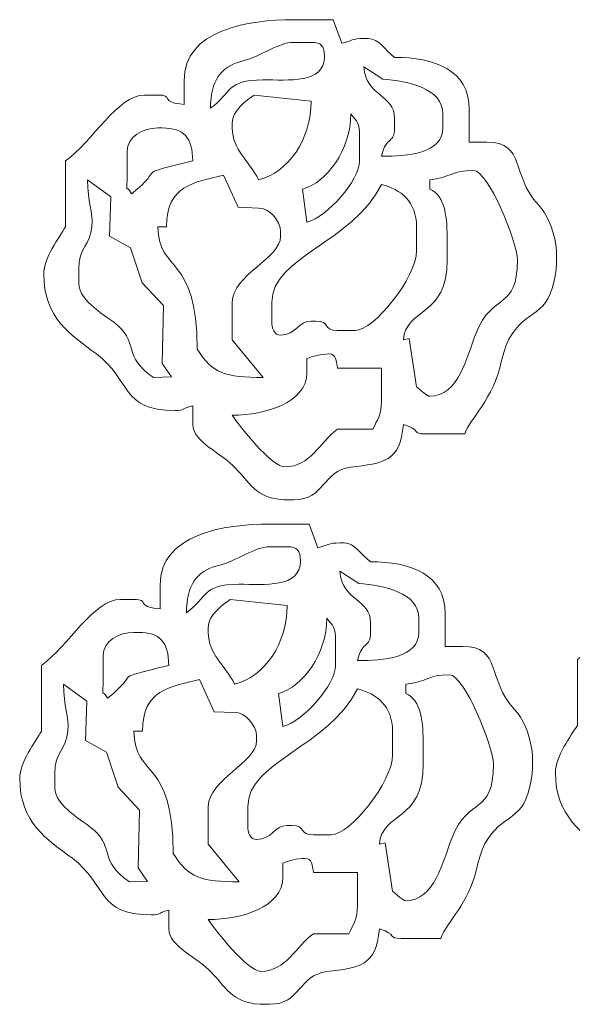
# Model space of a CAD drawing. Header units: millimetres. Extents: x -390 to 452, y -406 to 366.
# Tile 1 of 2: x -390 to 40, y -406 to 361. Entities that reach past the tile are written whole.
import ezdxf

# ---------------------------------------------------------------- set-up
doc = ezdxf.new("R2010")
doc.units = ezdxf.units.MM
doc.header["$MEASUREMENT"] = 0
doc.layers.add('Camada 1', color=7, linetype='Continuous')

msp = doc.modelspace()

# ---------------------------------------------------------------- linework, layer by layer
at = {"layer": 'Camada 1', "color": 7, "lineweight": 9}
for points, knots in [([(-262.0073, 312.8852), (-262.0073, 312.8852), (-262.0073, 294.5543), (-262.0073, 294.5543), (-262.0073, 294.5543), (-282.1242, 296.3511), (-269.1303, 301.8859), (-282.5009, 301.8859), (-282.5009, 301.8859), (-282.5009, 301.8859), (-292.7471, 301.8859), (-292.7471, 301.8859), (-292.7471, 301.8859), (-313.7625, 301.8859), (-333.4273, 265.5101), (-354.227, 250.5597), (-354.227, 250.5597), (-354.227, 250.5597), (-354.227, 199.2346), (-354.227, 199.2346), (-354.227, 199.2346), (-359.2276, 191.2179), (-371.3048, 174.6632), (-371.3048, 162.5729), (-371.3048, 162.5729), (-371.3048, 128.0134), (-349.9485, 115.0647), (-330.2807, 100.288), (-330.2807, 100.288), (-302.8027, 79.6449), (-311.6471, 56.2541), (-268.8387, 56.2541), (-268.8387, 56.2541), (-261.0149, 56.2541), (-264.8673, 57.4969), (-255.1757, 59.9203), (-255.1757, 59.9203), (-255.1757, 59.9203), (-255.1757, 45.2559), (-255.1757, 45.2559), (-255.1757, 45.2559), (-255.1757, 31.7773), (-232.2346, 22.6891), (-221.843, 11.3783), (-221.843, 11.3783), (-209.0204, -2.5786), (-204.5745, -13.4021), (-180.034, -13.4021), (-180.034, -13.4021), (-180.034, -13.4021), (-176.6192, -13.4021), (-176.6192, -13.4021), (-176.6192, -13.4021), (-152.2316, -13.4021), (-154.6443, 9.2187), (-132.0586, 12.0912), (-132.0586, 12.0912), (-107.1113, 15.2629), (-93.4938, 16.0569), (-91.2302, 45.2559), (-91.2302, 45.2559), (-76.7316, 41.1), (-85.2554, 37.9241), (-74.1524, 37.9241), (-74.1524, 37.9241), (-74.1524, 37.9241), (-43.4126, 37.9241), (-43.4126, 37.9241), (-43.4126, 37.9241), (-39.1844, 50.4603), (-21.3844, 64.2207), (-14.7262, 95.1189), (-14.7262, 95.1189), (-6.8578, 131.6321), (15.2914, 127.1737), (22.8462, 146.444), (22.8462, 146.444), (32.9328, 172.1742), (27.9233, 201.2444), (13.6687, 216.5106), (13.6687, 216.5106), (-7.5239, 239.2072), (4.1709, 265.2252), (-26.3347, 265.2252), (-26.3347, 265.2252), (-26.3347, 265.2252), (-39.9968, 265.2252), (-39.9968, 265.2252), (-39.9968, 265.2252), (-39.9968, 265.2252), (-39.9968, 290.8879), (-39.9968, 290.8879), (-39.9968, 290.8879), (-39.9968, 321.6259), (-67.2124, 331.2161), (-98.0616, 331.2161), (-98.0616, 331.2161), (-105.7103, 336.7135), (-110.0613, 345.8805), (-118.5542, 345.8805), (-118.5542, 345.8805), (-118.5542, 345.8805), (-121.97, 345.8805), (-121.97, 345.8805), (-121.97, 345.8805), (-131.195, 345.8805), (-131.3876, 344.1293), (-139.1688, 342.1549), (-139.1688, 342.1549), (-139.1688, 342.1549), (-145.8794, 360.5449), (-145.8794, 360.5449), (-145.8794, 360.5449), (-145.8794, 360.5449), (-176.6192, 360.5449), (-176.6192, 360.5449), (-176.6192, 360.5449), (-212.1099, 360.5449), (-262.0073, 352.8599), (-262.0073, 312.8852)], [0, 0, 0, 0, 0.03333333, 0.03333333, 0.03333333, 0.03333333, 0.06666667, 0.06666667, 0.06666667, 0.06666667, 0.1, 0.1, 0.1, 0.1, 0.13333333, 0.13333333, 0.13333333, 0.13333333, 0.16666667, 0.16666667, 0.16666667, 0.16666667, 0.2, 0.2, 0.2, 0.2, 0.23333333, 0.23333333, 0.23333333, 0.23333333, 0.26666667, 0.26666667, 0.26666667, 0.26666667, 0.3, 0.3, 0.3, 0.3, 0.33333333, 0.33333333, 0.33333333, 0.33333333, 0.36666667, 0.36666667, 0.36666667, 0.36666667, 0.4, 0.4, 0.4, 0.4, 0.43333333, 0.43333333, 0.43333333, 0.43333333, 0.46666667, 0.46666667, 0.46666667, 0.46666667, 0.5, 0.5, 0.5, 0.5, 0.53333333, 0.53333333, 0.53333333, 0.53333333, 0.56666667, 0.56666667, 0.56666667, 0.56666667, 0.6, 0.6, 0.6, 0.6, 0.63333333, 0.63333333, 0.63333333, 0.63333333, 0.66666667, 0.66666667, 0.66666667, 0.66666667, 0.7, 0.7, 0.7, 0.7, 0.73333333, 0.73333333, 0.73333333, 0.73333333, 0.76666667, 0.76666667, 0.76666667, 0.76666667, 0.8, 0.8, 0.8, 0.8, 0.83333333, 0.83333333, 0.83333333, 0.83333333, 0.86666667, 0.86666667, 0.86666667, 0.86666667, 0.9, 0.9, 0.9, 0.9, 0.93333333, 0.93333333, 0.93333333, 0.93333333, 0.96666667, 0.96666667, 0.96666667, 0.96666667, 1, 1, 1, 1]), ([(-241.5137, 291.5446), (-224.5172, 303.7607), (-229.4647, 313.5542), (-200.6719, 313.6957), (-200.6719, 313.6957), (-180.6517, 313.7943), (-152.7098, 310.3919), (-152.7098, 331.8717), (-152.7098, 331.8717), (-152.7098, 340.3195), (-155.0868, 342.8708), (-162.9562, 342.8708), (-162.9562, 342.8708), (-162.9562, 342.8708), (-176.6192, 342.8708), (-176.6192, 342.8708), (-176.6192, 342.8708), (-188.6914, 342.8708), (-200.6128, 332.4193), (-217.4302, 328.0183), (-217.4302, 328.0183), (-233.7169, 323.7542), (-241.0655, 313.149), (-241.5137, 291.5446)], [0, 0, 0, 0, 0.16666667, 0.16666667, 0.16666667, 0.16666667, 0.33333333, 0.33333333, 0.33333333, 0.33333333, 0.5, 0.5, 0.5, 0.5, 0.66666667, 0.66666667, 0.66666667, 0.66666667, 0.83333333, 0.83333333, 0.83333333, 0.83333333, 1, 1, 1, 1]), ([(-98.0616, 283.555), (-98.0616, 283.555), (-98.0616, 276.2235), (-98.0616, 276.2235), (-98.0616, 276.2235), (-98.0616, 263.4824), (-104.1177, 271.072), (-108.308, 254.2262), (-108.308, 254.2262), (-88.2899, 254.2262), (-60.4904, 256.2433), (-60.4904, 276.2235), (-60.4904, 276.2235), (-60.4904, 276.2235), (-60.4904, 287.2215), (-60.4904, 287.2215), (-60.4904, 287.2215), (-60.4904, 306.9916), (-87.5598, 312.8852), (-107.2866, 314.3025), (-107.2866, 314.3025), (-107.2866, 314.3025), (-121.97, 323.8832), (-121.97, 323.8832), (-121.97, 323.8832), (-120.112, 299.9156), (-98.0616, 302.8587), (-98.0616, 283.555)], [0, 0, 0, 0, 0.14285714, 0.14285714, 0.14285714, 0.14285714, 0.28571429, 0.28571429, 0.28571429, 0.28571429, 0.42857143, 0.42857143, 0.42857143, 0.42857143, 0.57142857, 0.57142857, 0.57142857, 0.57142857, 0.71428571, 0.71428571, 0.71428571, 0.71428571, 0.85714286, 0.85714286, 0.85714286, 0.85714286, 1, 1, 1, 1]), ([(-224.4359, 279.8897), (-224.4359, 279.8897), (-224.4359, 276.2235), (-224.4359, 276.2235), (-224.4359, 276.2235), (-224.4359, 258.593), (-211.6637, 251.5574), (-203.9433, 235.8953), (-203.9433, 235.8953), (-180.8772, 241.664), (-162.9562, 267.2196), (-163.052, 297.2177), (-163.052, 297.2177), (-163.052, 297.2177), (-207.3591, 301.8859), (-207.3591, 301.8859), (-207.3591, 301.8859), (-213.3162, 297.6044), (-224.4359, 290.0222), (-224.4359, 279.8897)], [0, 0, 0, 0, 0.2, 0.2, 0.2, 0.2, 0.4, 0.4, 0.4, 0.4, 0.6, 0.6, 0.6, 0.6, 0.8, 0.8, 0.8, 0.8, 1, 1, 1, 1]), ([(-169.7876, 228.5635), (-169.7876, 228.5635), (-166.3718, 202.9), (-166.3718, 202.9), (-166.3718, 202.9), (-150.299, 206.9196), (-125.3858, 235.4776), (-125.3858, 250.5597), (-125.3858, 250.5597), (-125.3858, 250.5597), (-125.3858, 268.8906), (-125.3858, 268.8906), (-125.3858, 268.8906), (-125.3858, 280.8521), (-127.1517, 280.9665), (-132.2164, 287.2215), (-132.2164, 287.2215), (-132.2164, 259.1094), (-150.7018, 234.034), (-169.7876, 228.5635)], [0, 0, 0, 0, 0.2, 0.2, 0.2, 0.2, 0.4, 0.4, 0.4, 0.4, 0.6, 0.6, 0.6, 0.6, 0.8, 0.8, 0.8, 0.8, 1, 1, 1, 1]), ([(-306.4091, 257.8926), (-306.4091, 257.8926), (-306.4091, 235.8953), (-306.4091, 235.8953), (-306.4091, 235.8953), (-306.4091, 221.8781), (-307.4578, 234.5609), (-302.9935, 224.8971), (-302.9935, 224.8971), (-274.5405, 247.2738), (-303.6344, 238.4423), (-255.1757, 250.5597), (-255.1757, 250.5597), (-255.5562, 268.8781), (-261.8331, 276.2235), (-279.0851, 276.2235), (-279.0851, 276.2235), (-279.0851, 276.2235), (-282.5009, 276.2235), (-282.5009, 276.2235), (-282.5009, 276.2235), (-294.0107, 276.2235), (-306.4091, 269.7449), (-306.4091, 257.8926)], [0, 0, 0, 0, 0.16666667, 0.16666667, 0.16666667, 0.16666667, 0.33333333, 0.33333333, 0.33333333, 0.33333333, 0.5, 0.5, 0.5, 0.5, 0.66666667, 0.66666667, 0.66666667, 0.66666667, 0.83333333, 0.83333333, 0.83333333, 0.83333333, 1, 1, 1, 1]), ([(-275.6693, 199.2346), (-275.6693, 199.2346), (-282.5009, 199.2346), (-282.5009, 199.2346), (-282.5009, 199.2346), (-281.7272, 161.9815), (-251.7609, 179.0767), (-251.7609, 103.9138), (-251.7609, 103.9138), (-239.9723, 85.0176), (-229.7357, 81.9176), (-200.452, 81.9821), (-200.452, 81.9821), (-200.452, 81.9821), (-224.4359, 111.2467), (-224.4359, 111.2467), (-224.4359, 111.2467), (-224.4359, 111.2467), (-224.4359, 140.5756), (-224.4359, 140.5756), (-224.4359, 140.5756), (-224.4359, 161.5793), (-186.8655, 174.686), (-186.8655, 191.9018), (-186.8655, 191.9018), (-186.8655, 191.9018), (-186.8655, 195.5682), (-186.8655, 195.5682), (-186.8655, 195.5682), (-186.8655, 204.1167), (-195.9791, 213.8991), (-203.9433, 213.8991), (-203.9433, 213.8991), (-203.9433, 213.8991), (-219.99, 214.426), (-219.99, 214.426), (-219.99, 214.426), (-219.99, 214.426), (-231.2675, 239.5617), (-231.2675, 239.5617), (-231.2675, 239.5617), (-254.258, 233.8126), (-275.6693, 231.6304), (-275.6693, 199.2346)], [0, 0, 0, 0, 0.09090909, 0.09090909, 0.09090909, 0.09090909, 0.18181818, 0.18181818, 0.18181818, 0.18181818, 0.27272727, 0.27272727, 0.27272727, 0.27272727, 0.36363636, 0.36363636, 0.36363636, 0.36363636, 0.45454545, 0.45454545, 0.45454545, 0.45454545, 0.54545455, 0.54545455, 0.54545455, 0.54545455, 0.63636364, 0.63636364, 0.63636364, 0.63636364, 0.72727273, 0.72727273, 0.72727273, 0.72727273, 0.81818182, 0.81818182, 0.81818182, 0.81818182, 0.90909091, 0.90909091, 0.90909091, 0.90909091, 1, 1, 1, 1]), ([(-70.7366, 235.8953), (-70.7366, 235.8953), (-70.7366, 228.5635), (-70.7366, 228.5635), (-70.7366, 228.5635), (-58.4309, 223.782), (-57.0746, 205.6652), (-57.0746, 188.2353), (-57.0746, 188.2353), (-57.0746, 188.2353), (-57.0746, 173.5709), (-57.0746, 173.5709), (-57.0746, 173.5709), (-57.0746, 128.6379), (-89.2782, 136.427), (-91.2302, 111.2467), (-91.2302, 111.2467), (-91.2302, 111.2467), (-86.7495, 112.2878), (-86.7495, 112.2878), (-86.7495, 112.2878), (-86.7495, 112.2878), (-80.9838, 74.585), (-80.9838, 74.585), (-80.9838, 74.585), (-78.2333, 72.5334), (-72.5509, 67.2532), (-70.7366, 67.2532), (-70.7366, 67.2532), (-48.171, 67.2532), (-42.0599, 97.5028), (-34.6156, 116.4687), (-34.6156, 116.4687), (-21.8763, 148.9268), (-2.4263, 133.2907), (-2.4263, 173.5709), (-2.4263, 173.5709), (-2.4263, 187.671), (-25.4227, 243.2279), (-36.582, 243.2279), (-36.582, 243.2279), (-53.8466, 243.2279), (-54.7247, 237.3262), (-70.7366, 235.8953)], [0, 0, 0, 0, 0.09090909, 0.09090909, 0.09090909, 0.09090909, 0.18181818, 0.18181818, 0.18181818, 0.18181818, 0.27272727, 0.27272727, 0.27272727, 0.27272727, 0.36363636, 0.36363636, 0.36363636, 0.36363636, 0.45454545, 0.45454545, 0.45454545, 0.45454545, 0.54545455, 0.54545455, 0.54545455, 0.54545455, 0.63636364, 0.63636364, 0.63636364, 0.63636364, 0.72727273, 0.72727273, 0.72727273, 0.72727273, 0.81818182, 0.81818182, 0.81818182, 0.81818182, 0.90909091, 0.90909091, 0.90909091, 0.90909091, 1, 1, 1, 1]), ([(-343.9806, 166.2391), (-343.9806, 166.2391), (-343.9806, 155.24), (-343.9806, 155.24), (-343.9806, 155.24), (-343.9806, 140.6057), (-321.6465, 129.8332), (-313.3395, 122.1387), (-313.3395, 122.1387), (-296.7932, 106.8132), (-310.6208, 99.6749), (-285.9157, 81.9176), (-285.9157, 81.9176), (-285.9157, 81.9176), (-271.7588, 82.3583), (-271.7588, 82.3583), (-271.7588, 82.3583), (-271.7588, 82.3583), (-279.0851, 92.9158), (-279.0851, 92.9158), (-279.0851, 92.9158), (-279.0851, 92.9158), (-278.143, 137.883), (-278.143, 137.883), (-278.143, 137.883), (-278.143, 137.883), (-294.6468, 155.7482), (-294.6468, 155.7482), (-294.6468, 155.7482), (-294.6468, 155.7482), (-303.7157, 182.9271), (-303.7157, 182.9271), (-303.7157, 182.9271), (-303.7157, 182.9271), (-320.0713, 191.9018), (-320.0713, 191.9018), (-320.0713, 191.9018), (-320.0713, 191.9018), (-318.9221, 222.5839), (-318.9221, 222.5839), (-318.9221, 222.5839), (-318.9221, 222.5839), (-337.1491, 235.8953), (-337.1491, 235.8953), (-337.1491, 235.8953), (-337.1491, 218.7814), (-332.799, 210.2348), (-333.7013, 199.4778), (-333.7013, 199.4778), (-334.9358, 184.7624), (-343.9806, 183.4809), (-343.9806, 166.2391)], [0, 0, 0, 0, 0.07692308, 0.07692308, 0.07692308, 0.07692308, 0.15384615, 0.15384615, 0.15384615, 0.15384615, 0.23076923, 0.23076923, 0.23076923, 0.23076923, 0.30769231, 0.30769231, 0.30769231, 0.30769231, 0.38461538, 0.38461538, 0.38461538, 0.38461538, 0.46153846, 0.46153846, 0.46153846, 0.46153846, 0.53846154, 0.53846154, 0.53846154, 0.53846154, 0.61538462, 0.61538462, 0.61538462, 0.61538462, 0.69230769, 0.69230769, 0.69230769, 0.69230769, 0.76923077, 0.76923077, 0.76923077, 0.76923077, 0.84615385, 0.84615385, 0.84615385, 0.84615385, 0.92307692, 0.92307692, 0.92307692, 0.92307692, 1, 1, 1, 1]), ([(-193.6961, 140.5756), (-193.6961, 140.5756), (-193.6961, 125.9111), (-193.6961, 125.9111), (-193.6961, 125.9111), (-193.6961, 119.9107), (-191.6512, 114.9129), (-186.8655, 114.9129), (-186.8655, 114.9129), (-174.2743, 114.9129), (-173.5085, 125.9111), (-162.9562, 125.9111), (-162.9562, 125.9111), (-162.9562, 125.9111), (-159.5414, 125.9111), (-159.5414, 125.9111), (-159.5414, 125.9111), (-147.6754, 125.9111), (-154.3287, 118.5794), (-142.4636, 118.5794), (-142.4636, 118.5794), (-142.4636, 118.5794), (-128.8016, 118.5794), (-128.8016, 118.5794), (-128.8016, 118.5794), (-114.0647, 118.5794), (-80.9838, 159.6288), (-80.9838, 180.9038), (-80.9838, 180.9038), (-80.9838, 180.9038), (-80.9838, 199.2346), (-80.9838, 199.2346), (-80.9838, 199.2346), (-80.9838, 218.9549), (-93.215, 228.4554), (-108.308, 232.2299), (-108.308, 232.2299), (-130.6662, 186.8741), (-193.6961, 175.8656), (-193.6961, 140.5756)], [0, 0, 0, 0, 0.1, 0.1, 0.1, 0.1, 0.2, 0.2, 0.2, 0.2, 0.3, 0.3, 0.3, 0.3, 0.4, 0.4, 0.4, 0.4, 0.5, 0.5, 0.5, 0.5, 0.6, 0.6, 0.6, 0.6, 0.7, 0.7, 0.7, 0.7, 0.8, 0.8, 0.8, 0.8, 0.9, 0.9, 0.9, 0.9, 1, 1, 1, 1]), ([(-166.3718, 96.5821), (-166.3718, 96.5821), (-166.3718, 85.5841), (-166.3718, 85.5841), (-166.3718, 85.5841), (-166.3718, 62.3833), (-198.5282, 52.5887), (-224.4359, 52.5887), (-224.4359, 52.5887), (-219.2406, 44.2603), (-193.5508, 12.2606), (-183.4496, 12.2606), (-183.4496, 12.2606), (-163.8507, 12.2606), (-156.3405, 31.615), (-142.4636, 41.5895), (-142.4636, 41.5895), (-142.4636, 41.5895), (-115.1394, 41.5895), (-115.1394, 41.5895), (-115.1394, 41.5895), (-111.5882, 48.7925), (-108.308, 52.4006), (-108.308, 63.5868), (-108.308, 63.5868), (-108.308, 63.5868), (-108.308, 89.2494), (-108.308, 89.2494), (-108.308, 89.2494), (-108.308, 89.2494), (-142.4636, 89.2494), (-142.4636, 89.2494), (-142.4636, 89.2494), (-143.6903, 94.7511), (-143.2139, 100.2485), (-149.2942, 100.2485), (-149.2942, 100.2485), (-154.6754, 100.2485), (-162.2378, 98.3051), (-166.3718, 96.5821)], [0, 0, 0, 0, 0.1, 0.1, 0.1, 0.1, 0.2, 0.2, 0.2, 0.2, 0.3, 0.3, 0.3, 0.3, 0.4, 0.4, 0.4, 0.4, 0.5, 0.5, 0.5, 0.5, 0.6, 0.6, 0.6, 0.6, 0.7, 0.7, 0.7, 0.7, 0.8, 0.8, 0.8, 0.8, 0.9, 0.9, 0.9, 0.9, 1, 1, 1, 1]), ([(136.4575, -75.3607), (136.4575, -75.3607), (136.4575, -93.6916), (136.4575, -93.6916), (136.4575, -93.6916), (116.3406, -91.8948), (129.3345, -86.36), (115.9639, -86.36), (115.9639, -86.36), (115.9639, -86.36), (105.7177, -86.36), (105.7177, -86.36), (105.7177, -86.36), (84.7023, -86.36), (65.0375, -122.7358), (44.2379, -137.6862), (44.2379, -137.6862), (44.2379, -137.6862), (44.2379, -189.0113), (44.2379, -189.0113), (44.2379, -189.0113), (39.2372, -197.028), (27.16, -213.5827), (27.16, -225.673), (27.16, -225.673), (27.16, -260.2325), (48.5163, -273.1812), (68.1841, -287.9578), (68.1841, -287.9578), (95.6622, -308.601), (86.8177, -331.9918), (129.6261, -331.9918), (129.6261, -331.9918), (137.4499, -331.9918), (133.5975, -330.749), (143.2891, -328.3256), (143.2891, -328.3256), (143.2891, -328.3256), (143.2891, -342.99), (143.2891, -342.99), (143.2891, -342.99), (143.2891, -356.4686), (166.2302, -365.5568), (176.6218, -376.8676), (176.6218, -376.8676), (189.4444, -390.8245), (193.8903, -401.648), (218.4308, -401.648), (218.4308, -401.648), (218.4308, -401.648), (221.8456, -401.648), (221.8456, -401.648), (221.8456, -401.648), (246.2332, -401.648), (243.8205, -379.0272), (266.4062, -376.1547), (266.4062, -376.1547), (291.3535, -372.9829), (304.971, -372.189), (307.2346, -342.99), (307.2346, -342.99), (321.7332, -347.1459), (313.2094, -350.3218), (324.3124, -350.3218), (324.3124, -350.3218), (324.3124, -350.3218), (355.0522, -350.3218), (355.0522, -350.3218), (355.0522, -350.3218), (359.2804, -337.7856), (377.0804, -324.0252), (383.7386, -293.127), (383.7386, -293.127), (391.607, -256.6138), (413.7562, -261.0722), (421.311, -241.8019), (421.311, -241.8019), (431.3976, -216.0717), (426.3881, -187.0015), (412.1335, -171.7353), (412.1335, -171.7353), (390.9409, -149.0387), (402.6357, -123.0207), (372.13, -123.0207), (372.13, -123.0207), (372.13, -123.0207), (358.468, -123.0207), (358.468, -123.0207), (358.468, -123.0207), (358.468, -123.0207), (358.468, -97.358), (358.468, -97.358), (358.468, -97.358), (358.468, -66.62), (331.2524, -57.0298), (300.4032, -57.0298), (300.4032, -57.0298), (292.7544, -51.5325), (288.4035, -42.3654), (279.9106, -42.3654), (279.9106, -42.3654), (279.9106, -42.3654), (276.4948, -42.3654), (276.4948, -42.3654), (276.4948, -42.3654), (267.2698, -42.3654), (267.0771, -44.1166), (259.296, -46.091), (259.296, -46.091), (259.296, -46.091), (252.5854, -27.701), (252.5854, -27.701), (252.5854, -27.701), (252.5854, -27.701), (221.8456, -27.701), (221.8456, -27.701), (221.8456, -27.701), (186.3549, -27.701), (136.4575, -35.386), (136.4575, -75.3607)], [0, 0, 0, 0, 0.03333333, 0.03333333, 0.03333333, 0.03333333, 0.06666667, 0.06666667, 0.06666667, 0.06666667, 0.1, 0.1, 0.1, 0.1, 0.13333333, 0.13333333, 0.13333333, 0.13333333, 0.16666667, 0.16666667, 0.16666667, 0.16666667, 0.2, 0.2, 0.2, 0.2, 0.23333333, 0.23333333, 0.23333333, 0.23333333, 0.26666667, 0.26666667, 0.26666667, 0.26666667, 0.3, 0.3, 0.3, 0.3, 0.33333333, 0.33333333, 0.33333333, 0.33333333, 0.36666667, 0.36666667, 0.36666667, 0.36666667, 0.4, 0.4, 0.4, 0.4, 0.43333333, 0.43333333, 0.43333333, 0.43333333, 0.46666667, 0.46666667, 0.46666667, 0.46666667, 0.5, 0.5, 0.5, 0.5, 0.53333333, 0.53333333, 0.53333333, 0.53333333, 0.56666667, 0.56666667, 0.56666667, 0.56666667, 0.6, 0.6, 0.6, 0.6, 0.63333333, 0.63333333, 0.63333333, 0.63333333, 0.66666667, 0.66666667, 0.66666667, 0.66666667, 0.7, 0.7, 0.7, 0.7, 0.73333333, 0.73333333, 0.73333333, 0.73333333, 0.76666667, 0.76666667, 0.76666667, 0.76666667, 0.8, 0.8, 0.8, 0.8, 0.83333333, 0.83333333, 0.83333333, 0.83333333, 0.86666667, 0.86666667, 0.86666667, 0.86666667, 0.9, 0.9, 0.9, 0.9, 0.93333333, 0.93333333, 0.93333333, 0.93333333, 0.96666667, 0.96666667, 0.96666667, 0.96666667, 1, 1, 1, 1]), ([(-280.6985, -79.9035), (-280.6985, -79.9035), (-280.6985, -98.2344), (-280.6985, -98.2344), (-280.6985, -98.2344), (-300.8154, -96.4376), (-287.8215, -90.9028), (-301.1921, -90.9028), (-301.1921, -90.9028), (-301.1921, -90.9028), (-311.4383, -90.9028), (-311.4383, -90.9028), (-311.4383, -90.9028), (-332.4537, -90.9028), (-352.1185, -127.2786), (-372.9182, -142.229), (-372.9182, -142.229), (-372.9182, -142.229), (-372.9182, -193.5541), (-372.9182, -193.5541), (-372.9182, -193.5541), (-377.9188, -201.5708), (-389.996, -218.1255), (-389.996, -230.2158), (-389.996, -230.2158), (-389.996, -264.7753), (-368.6397, -277.724), (-348.9719, -292.5007), (-348.9719, -292.5007), (-321.4939, -313.1438), (-330.3383, -336.5346), (-287.5299, -336.5346), (-287.5299, -336.5346), (-279.7061, -336.5346), (-283.5585, -335.2918), (-273.8669, -332.8684), (-273.8669, -332.8684), (-273.8669, -332.8684), (-273.8669, -347.5328), (-273.8669, -347.5328), (-273.8669, -347.5328), (-273.8669, -361.0114), (-250.9258, -370.0996), (-240.5342, -381.4104), (-240.5342, -381.4104), (-227.7116, -395.3673), (-223.2657, -406.1908), (-198.7252, -406.1908), (-198.7252, -406.1908), (-198.7252, -406.1908), (-195.3104, -406.1908), (-195.3104, -406.1908), (-195.3104, -406.1908), (-170.9228, -406.1908), (-173.3355, -383.57), (-150.7498, -380.6975), (-150.7498, -380.6975), (-125.8025, -377.5258), (-112.185, -376.7318), (-109.9214, -347.5328), (-109.9214, -347.5328), (-95.4228, -351.6887), (-103.9466, -354.8646), (-92.8436, -354.8646), (-92.8436, -354.8646), (-92.8436, -354.8646), (-62.1038, -354.8646), (-62.1038, -354.8646), (-62.1038, -354.8646), (-57.8756, -342.3284), (-40.0756, -328.568), (-33.4174, -297.6698), (-33.4174, -297.6698), (-25.549, -261.1566), (-3.3998, -265.615), (4.155, -246.3447), (4.155, -246.3447), (14.2416, -220.6145), (9.2321, -191.5443), (-5.0225, -176.2781), (-5.0225, -176.2781), (-26.2151, -153.5815), (-14.5203, -127.5635), (-45.0259, -127.5635), (-45.0259, -127.5635), (-45.0259, -127.5635), (-58.688, -127.5635), (-58.688, -127.5635), (-58.688, -127.5635), (-58.688, -127.5635), (-58.688, -101.9008), (-58.688, -101.9008), (-58.688, -101.9008), (-58.688, -71.1628), (-85.9036, -61.5726), (-116.7528, -61.5726), (-116.7528, -61.5726), (-124.4015, -56.0752), (-128.7525, -46.9082), (-137.2454, -46.9082), (-137.2454, -46.9082), (-137.2454, -46.9082), (-140.6612, -46.9082), (-140.6612, -46.9082), (-140.6612, -46.9082), (-149.8862, -46.9082), (-150.0788, -48.6594), (-157.86, -50.6338), (-157.86, -50.6338), (-157.86, -50.6338), (-164.5706, -32.2438), (-164.5706, -32.2438), (-164.5706, -32.2438), (-164.5706, -32.2438), (-195.3104, -32.2438), (-195.3104, -32.2438), (-195.3104, -32.2438), (-230.8011, -32.2438), (-280.6985, -39.9288), (-280.6985, -79.9035)], [0, 0, 0, 0, 0.03333333, 0.03333333, 0.03333333, 0.03333333, 0.06666667, 0.06666667, 0.06666667, 0.06666667, 0.1, 0.1, 0.1, 0.1, 0.13333333, 0.13333333, 0.13333333, 0.13333333, 0.16666667, 0.16666667, 0.16666667, 0.16666667, 0.2, 0.2, 0.2, 0.2, 0.23333333, 0.23333333, 0.23333333, 0.23333333, 0.26666667, 0.26666667, 0.26666667, 0.26666667, 0.3, 0.3, 0.3, 0.3, 0.33333333, 0.33333333, 0.33333333, 0.33333333, 0.36666667, 0.36666667, 0.36666667, 0.36666667, 0.4, 0.4, 0.4, 0.4, 0.43333333, 0.43333333, 0.43333333, 0.43333333, 0.46666667, 0.46666667, 0.46666667, 0.46666667, 0.5, 0.5, 0.5, 0.5, 0.53333333, 0.53333333, 0.53333333, 0.53333333, 0.56666667, 0.56666667, 0.56666667, 0.56666667, 0.6, 0.6, 0.6, 0.6, 0.63333333, 0.63333333, 0.63333333, 0.63333333, 0.66666667, 0.66666667, 0.66666667, 0.66666667, 0.7, 0.7, 0.7, 0.7, 0.73333333, 0.73333333, 0.73333333, 0.73333333, 0.76666667, 0.76666667, 0.76666667, 0.76666667, 0.8, 0.8, 0.8, 0.8, 0.83333333, 0.83333333, 0.83333333, 0.83333333, 0.86666667, 0.86666667, 0.86666667, 0.86666667, 0.9, 0.9, 0.9, 0.9, 0.93333333, 0.93333333, 0.93333333, 0.93333333, 0.96666667, 0.96666667, 0.96666667, 0.96666667, 1, 1, 1, 1]), ([(-260.2049, -101.2441), (-243.2084, -89.028), (-248.1559, -79.2345), (-219.3631, -79.093), (-219.3631, -79.093), (-199.3429, -78.9944), (-171.401, -82.3968), (-171.401, -60.917), (-171.401, -60.917), (-171.401, -52.4692), (-173.778, -49.9179), (-181.6474, -49.9179), (-181.6474, -49.9179), (-181.6474, -49.9179), (-195.3104, -49.9179), (-195.3104, -49.9179), (-195.3104, -49.9179), (-207.3826, -49.9179), (-219.304, -60.3694), (-236.1214, -64.7704), (-236.1214, -64.7704), (-252.4081, -69.0345), (-259.7567, -79.6397), (-260.2049, -101.2441)], [0, 0, 0, 0, 0.16666667, 0.16666667, 0.16666667, 0.16666667, 0.33333333, 0.33333333, 0.33333333, 0.33333333, 0.5, 0.5, 0.5, 0.5, 0.66666667, 0.66666667, 0.66666667, 0.66666667, 0.83333333, 0.83333333, 0.83333333, 0.83333333, 1, 1, 1, 1]), ([(-116.7528, -109.2337), (-116.7528, -109.2337), (-116.7528, -116.5652), (-116.7528, -116.5652), (-116.7528, -116.5652), (-116.7528, -129.3063), (-122.8089, -121.7167), (-126.9992, -138.5625), (-126.9992, -138.5625), (-106.9811, -138.5625), (-79.1816, -136.5454), (-79.1816, -116.5652), (-79.1816, -116.5652), (-79.1816, -116.5652), (-79.1816, -105.5672), (-79.1816, -105.5672), (-79.1816, -105.5672), (-79.1816, -85.7971), (-106.251, -79.9035), (-125.9778, -78.4862), (-125.9778, -78.4862), (-125.9778, -78.4862), (-140.6612, -68.9055), (-140.6612, -68.9055), (-140.6612, -68.9055), (-138.8032, -92.8731), (-116.7528, -89.93), (-116.7528, -109.2337)], [0, 0, 0, 0, 0.14285714, 0.14285714, 0.14285714, 0.14285714, 0.28571429, 0.28571429, 0.28571429, 0.28571429, 0.42857143, 0.42857143, 0.42857143, 0.42857143, 0.57142857, 0.57142857, 0.57142857, 0.57142857, 0.71428571, 0.71428571, 0.71428571, 0.71428571, 0.85714286, 0.85714286, 0.85714286, 0.85714286, 1, 1, 1, 1]), ([(-243.1271, -112.899), (-243.1271, -112.899), (-243.1271, -116.5652), (-243.1271, -116.5652), (-243.1271, -116.5652), (-243.1271, -134.1957), (-230.3549, -141.2313), (-222.6345, -156.8934), (-222.6345, -156.8934), (-199.5684, -151.1247), (-181.6474, -125.5691), (-181.7432, -95.571), (-181.7432, -95.571), (-181.7432, -95.571), (-226.0503, -90.9028), (-226.0503, -90.9028), (-226.0503, -90.9028), (-232.0074, -95.1843), (-243.1271, -102.7665), (-243.1271, -112.899)], [0, 0, 0, 0, 0.2, 0.2, 0.2, 0.2, 0.4, 0.4, 0.4, 0.4, 0.6, 0.6, 0.6, 0.6, 0.8, 0.8, 0.8, 0.8, 1, 1, 1, 1]), ([(-188.4788, -164.2252), (-188.4788, -164.2252), (-185.063, -189.8887), (-185.063, -189.8887), (-185.063, -189.8887), (-168.9902, -185.8691), (-144.077, -157.3111), (-144.077, -142.229), (-144.077, -142.229), (-144.077, -142.229), (-144.077, -123.8981), (-144.077, -123.8981), (-144.077, -123.8981), (-144.077, -111.9366), (-145.8429, -111.8222), (-150.9076, -105.5672), (-150.9076, -105.5672), (-150.9076, -133.6793), (-169.393, -158.7547), (-188.4788, -164.2252)], [0, 0, 0, 0, 0.2, 0.2, 0.2, 0.2, 0.4, 0.4, 0.4, 0.4, 0.6, 0.6, 0.6, 0.6, 0.8, 0.8, 0.8, 0.8, 1, 1, 1, 1]), ([(-325.1003, -134.8961), (-325.1003, -134.8961), (-325.1003, -156.8934), (-325.1003, -156.8934), (-325.1003, -156.8934), (-325.1003, -170.9106), (-326.149, -158.2278), (-321.6847, -167.8916), (-321.6847, -167.8916), (-293.2317, -145.5149), (-322.3256, -154.3464), (-273.8669, -142.229), (-273.8669, -142.229), (-274.2474, -123.9106), (-280.5243, -116.5652), (-297.7763, -116.5652), (-297.7763, -116.5652), (-297.7763, -116.5652), (-301.1921, -116.5652), (-301.1921, -116.5652), (-301.1921, -116.5652), (-312.7019, -116.5652), (-325.1003, -123.0438), (-325.1003, -134.8961)], [0, 0, 0, 0, 0.16666667, 0.16666667, 0.16666667, 0.16666667, 0.33333333, 0.33333333, 0.33333333, 0.33333333, 0.5, 0.5, 0.5, 0.5, 0.66666667, 0.66666667, 0.66666667, 0.66666667, 0.83333333, 0.83333333, 0.83333333, 0.83333333, 1, 1, 1, 1]), ([(-294.3605, -193.5541), (-294.3605, -193.5541), (-301.1921, -193.5541), (-301.1921, -193.5541), (-301.1921, -193.5541), (-300.4184, -230.8072), (-270.4521, -213.712), (-270.4521, -288.8749), (-270.4521, -288.8749), (-258.6635, -307.7711), (-248.4269, -310.8711), (-219.1432, -310.8066), (-219.1432, -310.8066), (-219.1432, -310.8066), (-243.1271, -281.542), (-243.1271, -281.542), (-243.1271, -281.542), (-243.1271, -281.542), (-243.1271, -252.2131), (-243.1271, -252.2131), (-243.1271, -252.2131), (-243.1271, -231.2094), (-205.5567, -218.1027), (-205.5567, -200.8869), (-205.5567, -200.8869), (-205.5567, -200.8869), (-205.5567, -197.2205), (-205.5567, -197.2205), (-205.5567, -197.2205), (-205.5567, -188.672), (-214.6703, -178.8896), (-222.6345, -178.8896), (-222.6345, -178.8896), (-222.6345, -178.8896), (-238.6812, -178.3627), (-238.6812, -178.3627), (-238.6812, -178.3627), (-238.6812, -178.3627), (-249.9587, -153.227), (-249.9587, -153.227), (-249.9587, -153.227), (-272.9492, -158.9761), (-294.3605, -161.1583), (-294.3605, -193.5541)], [0, 0, 0, 0, 0.09090909, 0.09090909, 0.09090909, 0.09090909, 0.18181818, 0.18181818, 0.18181818, 0.18181818, 0.27272727, 0.27272727, 0.27272727, 0.27272727, 0.36363636, 0.36363636, 0.36363636, 0.36363636, 0.45454545, 0.45454545, 0.45454545, 0.45454545, 0.54545455, 0.54545455, 0.54545455, 0.54545455, 0.63636364, 0.63636364, 0.63636364, 0.63636364, 0.72727273, 0.72727273, 0.72727273, 0.72727273, 0.81818182, 0.81818182, 0.81818182, 0.81818182, 0.90909091, 0.90909091, 0.90909091, 0.90909091, 1, 1, 1, 1]), ([(-89.4278, -156.8934), (-89.4278, -156.8934), (-89.4278, -164.2252), (-89.4278, -164.2252), (-89.4278, -164.2252), (-77.1221, -169.0067), (-75.7658, -187.1235), (-75.7658, -204.5534), (-75.7658, -204.5534), (-75.7658, -204.5534), (-75.7658, -219.2178), (-75.7658, -219.2178), (-75.7658, -219.2178), (-75.7658, -264.1508), (-107.9694, -256.3617), (-109.9214, -281.542), (-109.9214, -281.542), (-109.9214, -281.542), (-105.4407, -280.5009), (-105.4407, -280.5009), (-105.4407, -280.5009), (-105.4407, -280.5009), (-99.675, -318.2037), (-99.675, -318.2037), (-99.675, -318.2037), (-96.9245, -320.2553), (-91.2421, -325.5355), (-89.4278, -325.5355), (-89.4278, -325.5355), (-66.8622, -325.5355), (-60.7511, -295.2859), (-53.3068, -276.32), (-53.3068, -276.32), (-40.5675, -243.8619), (-21.1175, -259.498), (-21.1175, -219.2178), (-21.1175, -219.2178), (-21.1175, -205.1177), (-44.1139, -149.5608), (-55.2732, -149.5608), (-55.2732, -149.5608), (-72.5378, -149.5608), (-73.4159, -155.4625), (-89.4278, -156.8934)], [0, 0, 0, 0, 0.09090909, 0.09090909, 0.09090909, 0.09090909, 0.18181818, 0.18181818, 0.18181818, 0.18181818, 0.27272727, 0.27272727, 0.27272727, 0.27272727, 0.36363636, 0.36363636, 0.36363636, 0.36363636, 0.45454545, 0.45454545, 0.45454545, 0.45454545, 0.54545455, 0.54545455, 0.54545455, 0.54545455, 0.63636364, 0.63636364, 0.63636364, 0.63636364, 0.72727273, 0.72727273, 0.72727273, 0.72727273, 0.81818182, 0.81818182, 0.81818182, 0.81818182, 0.90909091, 0.90909091, 0.90909091, 0.90909091, 1, 1, 1, 1]), ([(-362.6718, -226.5496), (-362.6718, -226.5496), (-362.6718, -237.5487), (-362.6718, -237.5487), (-362.6718, -237.5487), (-362.6718, -252.183), (-340.3377, -262.9555), (-332.0307, -270.65), (-332.0307, -270.65), (-315.4844, -285.9755), (-329.312, -293.1138), (-304.6069, -310.8711), (-304.6069, -310.8711), (-304.6069, -310.8711), (-290.45, -310.4304), (-290.45, -310.4304), (-290.45, -310.4304), (-290.45, -310.4304), (-297.7763, -299.8729), (-297.7763, -299.8729), (-297.7763, -299.8729), (-297.7763, -299.8729), (-296.8342, -254.9057), (-296.8342, -254.9057), (-296.8342, -254.9057), (-296.8342, -254.9057), (-313.338, -237.0405), (-313.338, -237.0405), (-313.338, -237.0405), (-313.338, -237.0405), (-322.4069, -209.8616), (-322.4069, -209.8616), (-322.4069, -209.8616), (-322.4069, -209.8616), (-338.7625, -200.8869), (-338.7625, -200.8869), (-338.7625, -200.8869), (-338.7625, -200.8869), (-337.6133, -170.2048), (-337.6133, -170.2048), (-337.6133, -170.2048), (-337.6133, -170.2048), (-355.8403, -156.8934), (-355.8403, -156.8934), (-355.8403, -156.8934), (-355.8403, -174.0073), (-351.4902, -182.5539), (-352.3925, -193.3109), (-352.3925, -193.3109), (-353.627, -208.0263), (-362.6718, -209.3078), (-362.6718, -226.5496)], [0, 0, 0, 0, 0.07692308, 0.07692308, 0.07692308, 0.07692308, 0.15384615, 0.15384615, 0.15384615, 0.15384615, 0.23076923, 0.23076923, 0.23076923, 0.23076923, 0.30769231, 0.30769231, 0.30769231, 0.30769231, 0.38461538, 0.38461538, 0.38461538, 0.38461538, 0.46153846, 0.46153846, 0.46153846, 0.46153846, 0.53846154, 0.53846154, 0.53846154, 0.53846154, 0.61538462, 0.61538462, 0.61538462, 0.61538462, 0.69230769, 0.69230769, 0.69230769, 0.69230769, 0.76923077, 0.76923077, 0.76923077, 0.76923077, 0.84615385, 0.84615385, 0.84615385, 0.84615385, 0.92307692, 0.92307692, 0.92307692, 0.92307692, 1, 1, 1, 1]), ([(-212.3873, -252.2131), (-212.3873, -252.2131), (-212.3873, -266.8776), (-212.3873, -266.8776), (-212.3873, -266.8776), (-212.3873, -272.878), (-210.3424, -277.8758), (-205.5567, -277.8758), (-205.5567, -277.8758), (-192.9655, -277.8758), (-192.1997, -266.8776), (-181.6474, -266.8776), (-181.6474, -266.8776), (-181.6474, -266.8776), (-178.2326, -266.8776), (-178.2326, -266.8776), (-178.2326, -266.8776), (-166.3666, -266.8776), (-173.0199, -274.2093), (-161.1548, -274.2093), (-161.1548, -274.2093), (-161.1548, -274.2093), (-147.4928, -274.2093), (-147.4928, -274.2093), (-147.4928, -274.2093), (-132.7559, -274.2093), (-99.675, -233.1599), (-99.675, -211.8849), (-99.675, -211.8849), (-99.675, -211.8849), (-99.675, -193.5541), (-99.675, -193.5541), (-99.675, -193.5541), (-99.675, -173.8338), (-111.9062, -164.3333), (-126.9992, -160.5588), (-126.9992, -160.5588), (-149.3574, -205.9146), (-212.3873, -216.9231), (-212.3873, -252.2131)], [0, 0, 0, 0, 0.1, 0.1, 0.1, 0.1, 0.2, 0.2, 0.2, 0.2, 0.3, 0.3, 0.3, 0.3, 0.4, 0.4, 0.4, 0.4, 0.5, 0.5, 0.5, 0.5, 0.6, 0.6, 0.6, 0.6, 0.7, 0.7, 0.7, 0.7, 0.8, 0.8, 0.8, 0.8, 0.9, 0.9, 0.9, 0.9, 1, 1, 1, 1]), ([(-185.063, -296.2066), (-185.063, -296.2066), (-185.063, -307.2046), (-185.063, -307.2046), (-185.063, -307.2046), (-185.063, -330.4054), (-217.2194, -340.2), (-243.1271, -340.2), (-243.1271, -340.2), (-237.9318, -348.5284), (-212.242, -380.5281), (-202.1408, -380.5281), (-202.1408, -380.5281), (-182.5419, -380.5281), (-175.0317, -361.1737), (-161.1548, -351.1992), (-161.1548, -351.1992), (-161.1548, -351.1992), (-133.8306, -351.1992), (-133.8306, -351.1992), (-133.8306, -351.1992), (-130.2794, -343.9962), (-126.9992, -340.3881), (-126.9992, -329.2019), (-126.9992, -329.2019), (-126.9992, -329.2019), (-126.9992, -303.5393), (-126.9992, -303.5393), (-126.9992, -303.5393), (-126.9992, -303.5393), (-161.1548, -303.5393), (-161.1548, -303.5393), (-161.1548, -303.5393), (-162.3815, -298.0376), (-161.9051, -292.5402), (-167.9854, -292.5402), (-167.9854, -292.5402), (-173.3666, -292.5402), (-180.929, -294.4836), (-185.063, -296.2066)], [0, 0, 0, 0, 0.1, 0.1, 0.1, 0.1, 0.2, 0.2, 0.2, 0.2, 0.3, 0.3, 0.3, 0.3, 0.4, 0.4, 0.4, 0.4, 0.5, 0.5, 0.5, 0.5, 0.6, 0.6, 0.6, 0.6, 0.7, 0.7, 0.7, 0.7, 0.8, 0.8, 0.8, 0.8, 0.9, 0.9, 0.9, 0.9, 1, 1, 1, 1])]:
    msp.add_open_spline(points, degree=3, knots=knots, dxfattribs=at)

doc.saveas('drawing.dxf')
